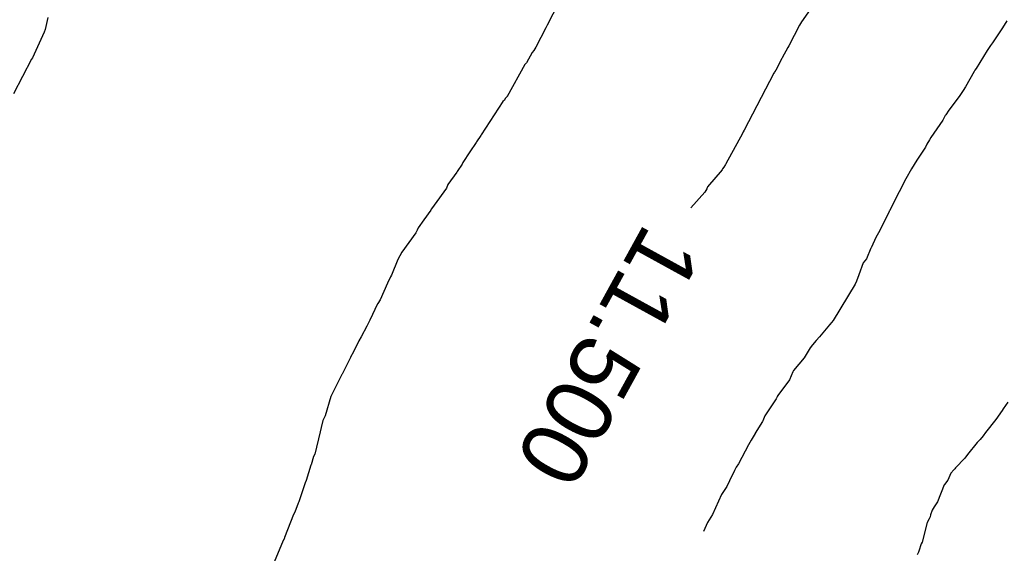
# Model space of a CAD drawing. Extents: x 158343 to 162498, y 431347 to 434500.
# Tile 115 of 248: x 159546 to 159573, y 434009 to 434023. Entities that reach past the tile are written whole.
import ezdxf

# ---------------------------------------------------------------- set-up
doc = ezdxf.new("R2010")
doc.units = 0
doc.header["$LTSCALE"] = 10
doc.header["$MEASUREMENT"] = 0
doc.layers.add('000_arcering', color=8, linetype='CONTINUOUS')
doc.layers.add('def. con-hoogtelijn (index)', color=8, linetype='CONTINUOUS')
doc.styles.add('Style-WORKING', font='WORKING.shx')

# ---------------------------------------------------------------- blocks, each defined once
blk = doc.blocks.new('bestaande hoogtelijnen')
at = {"layer": 'def. con-hoogtelijn (index)'}
for p, q in [((-107.099, -42.726), (-107.406, -43.319)), ((-107.099, -42.726), (-107.406, -43.319)), ((-107.099, -42.726), (-107.406, -43.319)), ((-100.187, -42.715), (-100.55, -43.231)), ((-100.187, -42.715), (-100.55, -43.231)), ((-120.873, -43.11), (-120.95, -43.43)), ((-120.873, -43.11), (-120.95, -43.43)), ((-100.55, -43.231), (-100.599, -43.316)), ((-100.55, -43.231), (-100.599, -43.316)), ((-95.006, -43.204), (-95.081, -43.321)), ((-95.006, -43.204), (-95.081, -43.321)), ((-95.006, -43.204), (-95.081, -43.321)), ((-120.974, -43.509), (-121.286, -44.197)), ((-120.974, -43.509), (-121.286, -44.197)), ((-120.95, -43.43), (-120.974, -43.509)), ((-120.95, -43.43), (-120.974, -43.509)), ((-107.444, -43.39), (-107.715, -43.91)), ((-107.444, -43.39), (-107.715, -43.91)), ((-107.444, -43.39), (-107.715, -43.91)), ((-107.406, -43.319), (-107.444, -43.39)), ((-107.406, -43.319), (-107.444, -43.39)), ((-107.406, -43.319), (-107.444, -43.39)), ((-100.599, -43.316), (-100.885, -43.874)), ((-100.599, -43.316), (-100.885, -43.874)), ((-95.138, -43.413), (-95.396, -43.792)), ((-95.138, -43.413), (-95.396, -43.792)), ((-95.138, -43.413), (-95.396, -43.792)), ((-95.081, -43.321), (-95.138, -43.413)), ((-95.081, -43.321), (-95.138, -43.413)), ((-95.081, -43.321), (-95.138, -43.413)), ((-95.396, -43.792), (-95.446, -43.866)), ((-95.396, -43.792), (-95.446, -43.866)), ((-95.396, -43.792), (-95.446, -43.866)), ((-107.814, -44.059), (-107.959, -44.33)), ((-107.814, -44.059), (-107.959, -44.33)), ((-107.814, -44.059), (-107.959, -44.33)), ((-107.763, -43.998), (-107.814, -44.059)), ((-107.763, -43.998), (-107.814, -44.059)), ((-107.763, -43.998), (-107.814, -44.059)), ((-107.715, -43.91), (-107.763, -43.998)), ((-107.715, -43.91), (-107.763, -43.998)), ((-107.715, -43.91), (-107.763, -43.998)), ((-100.914, -43.916), (-101.069, -44.202)), ((-100.914, -43.916), (-101.069, -44.202)), ((-100.885, -43.874), (-100.914, -43.916)), ((-100.885, -43.874), (-100.914, -43.916)), ((-95.536, -43.998), (-95.835, -44.485)), ((-95.536, -43.998), (-95.835, -44.485)), ((-95.536, -43.998), (-95.835, -44.485)), ((-95.482, -43.92), (-95.536, -43.998)), ((-95.482, -43.92), (-95.536, -43.998)), ((-95.482, -43.92), (-95.536, -43.998)), ((-95.446, -43.866), (-95.482, -43.92)), ((-95.446, -43.866), (-95.482, -43.92)), ((-95.446, -43.866), (-95.482, -43.92)), ((-121.314, -44.236), (-121.803, -45.17)), ((-121.314, -44.236), (-121.803, -45.17)), ((-121.286, -44.197), (-121.314, -44.236)), ((-121.286, -44.197), (-121.314, -44.236)), ((-107.959, -44.33), (-108.004, -44.381)), ((-107.959, -44.33), (-108.004, -44.381)), ((-107.959, -44.33), (-108.004, -44.381)), ((-101.075, -44.213), (-101.241, -44.535)), ((-101.075, -44.213), (-101.241, -44.535)), ((-101.069, -44.202), (-101.075, -44.213)), ((-101.069, -44.202), (-101.075, -44.213)), ((-108.004, -44.381), (-108.488, -45.242)), ((-108.004, -44.381), (-108.488, -45.242)), ((-108.004, -44.381), (-108.488, -45.242)), ((-101.289, -44.613), (-102.091, -46.148)), ((-101.289, -44.613), (-102.091, -46.148)), ((-101.276, -44.589), (-101.289, -44.613)), ((-101.276, -44.589), (-101.289, -44.613)), ((-101.263, -44.568), (-101.276, -44.589)), ((-101.263, -44.568), (-101.276, -44.589)), ((-101.241, -44.535), (-101.263, -44.568)), ((-101.241, -44.535), (-101.263, -44.568)), ((-95.89, -44.567), (-96.119, -44.984)), ((-95.89, -44.567), (-96.119, -44.984)), ((-95.89, -44.567), (-96.119, -44.984)), ((-95.867, -44.534), (-95.89, -44.567)), ((-95.867, -44.534), (-95.89, -44.567)), ((-95.867, -44.534), (-95.89, -44.567)), ((-95.835, -44.485), (-95.867, -44.534)), ((-95.835, -44.485), (-95.867, -44.534)), ((-95.835, -44.485), (-95.867, -44.534)), ((-96.183, -45.079), (-96.238, -45.164)), ((-96.183, -45.079), (-96.238, -45.164)), ((-96.183, -45.079), (-96.238, -45.164)), ((-96.119, -44.984), (-96.183, -45.079)), ((-96.119, -44.984), (-96.183, -45.079)), ((-96.119, -44.984), (-96.183, -45.079)), ((-108.599, -45.381), (-109.185, -46.281)), ((-108.599, -45.381), (-109.185, -46.281)), ((-108.599, -45.381), (-109.185, -46.281)), ((-108.559, -45.337), (-108.599, -45.381)), ((-108.559, -45.337), (-108.599, -45.381)), ((-108.559, -45.337), (-108.599, -45.381)), ((-108.55, -45.323), (-108.559, -45.337)), ((-108.55, -45.323), (-108.559, -45.337)), ((-108.55, -45.323), (-108.559, -45.337)), ((-108.536, -45.298), (-108.55, -45.323)), ((-108.536, -45.298), (-108.55, -45.323)), ((-108.536, -45.298), (-108.55, -45.323)), ((-108.492, -45.247), (-108.536, -45.298)), ((-108.492, -45.247), (-108.536, -45.298)), ((-108.492, -45.247), (-108.536, -45.298)), ((-108.49, -45.244), (-108.492, -45.247)), ((-108.49, -45.244), (-108.492, -45.247)), ((-108.49, -45.244), (-108.492, -45.247)), ((-108.488, -45.242), (-108.49, -45.244)), ((-108.488, -45.242), (-108.49, -45.244)), ((-108.488, -45.242), (-108.49, -45.244)), ((-96.274, -45.219), (-96.561, -45.598)), ((-96.274, -45.219), (-96.561, -45.598)), ((-96.274, -45.219), (-96.561, -45.598)), ((-96.238, -45.164), (-96.274, -45.219)), ((-96.238, -45.164), (-96.274, -45.219)), ((-96.238, -45.164), (-96.274, -45.219)), ((-96.574, -45.614), (-96.657, -45.733)), ((-96.574, -45.614), (-96.657, -45.733)), ((-96.574, -45.614), (-96.657, -45.733)), ((-96.561, -45.598), (-96.574, -45.614)), ((-96.561, -45.598), (-96.574, -45.614)), ((-96.561, -45.598), (-96.574, -45.614)), ((-96.735, -45.881), (-97.055, -46.347)), ((-96.735, -45.881), (-97.055, -46.347)), ((-96.735, -45.881), (-97.055, -46.347)), ((-96.669, -45.753), (-96.735, -45.881)), ((-96.669, -45.753), (-96.735, -45.881)), ((-96.669, -45.753), (-96.735, -45.881)), ((-96.657, -45.733), (-96.669, -45.753)), ((-96.657, -45.733), (-96.669, -45.753)), ((-96.657, -45.733), (-96.669, -45.753)), ((-102.116, -46.197), (-102.139, -46.243)), ((-102.116, -46.197), (-102.139, -46.243)), ((-102.115, -46.195), (-102.116, -46.196)), ((-102.115, -46.195), (-102.116, -46.196)), ((-102.116, -46.196), (-102.116, -46.197)), ((-102.116, -46.196), (-102.116, -46.197)), ((-102.091, -46.148), (-102.115, -46.195)), ((-102.091, -46.148), (-102.115, -46.195)), ((-102.115, -46.195), (-102.115, -46.195)), ((-102.115, -46.195), (-102.115, -46.195)), ((-109.308, -46.465), (-109.318, -46.485)), ((-109.308, -46.465), (-109.318, -46.485)), ((-109.308, -46.465), (-109.318, -46.485)), ((-109.191, -46.291), (-109.308, -46.465)), ((-109.191, -46.291), (-109.308, -46.465)), ((-109.191, -46.291), (-109.308, -46.465)), ((-109.185, -46.281), (-109.191, -46.291)), ((-109.185, -46.281), (-109.191, -46.291)), ((-109.185, -46.281), (-109.191, -46.291)), ((-102.139, -46.243), (-102.587, -47.056)), ((-102.139, -46.243), (-102.587, -47.056)), ((-97.091, -46.413), (-97.165, -46.533)), ((-97.091, -46.413), (-97.165, -46.533)), ((-97.091, -46.413), (-97.165, -46.533)), ((-97.055, -46.347), (-97.091, -46.413)), ((-97.055, -46.347), (-97.091, -46.413)), ((-97.055, -46.347), (-97.091, -46.413)), ((-109.492, -46.737), (-109.684, -47.02)), ((-109.492, -46.737), (-109.684, -47.02)), ((-109.492, -46.737), (-109.684, -47.02)), ((-109.318, -46.485), (-109.492, -46.737)), ((-109.318, -46.485), (-109.492, -46.737)), ((-109.318, -46.485), (-109.492, -46.737)), ((-97.203, -46.607), (-97.439, -46.963)), ((-97.203, -46.607), (-97.439, -46.963)), ((-97.203, -46.607), (-97.439, -46.963)), ((-97.165, -46.533), (-97.203, -46.607)), ((-97.165, -46.533), (-97.203, -46.607)), ((-97.165, -46.533), (-97.203, -46.607)), ((-97.439, -46.963), (-97.58, -47.198)), ((-97.439, -46.963), (-97.58, -47.198)), ((-97.439, -46.963), (-97.58, -47.198)), ((-109.836, -47.262), (-109.845, -47.281)), ((-109.836, -47.262), (-109.845, -47.281)), ((-109.836, -47.262), (-109.845, -47.281)), ((-109.703, -47.07), (-109.836, -47.262)), ((-109.703, -47.07), (-109.836, -47.262)), ((-109.703, -47.07), (-109.836, -47.262)), ((-109.684, -47.02), (-109.703, -47.07)), ((-109.684, -47.02), (-109.703, -47.07)), ((-109.684, -47.02), (-109.703, -47.07)), ((-102.684, -47.222), (-103.08, -47.679)), ((-102.684, -47.222), (-103.08, -47.679)), ((-102.674, -47.196), (-102.684, -47.222)), ((-102.674, -47.196), (-102.684, -47.222)), ((-102.642, -47.151), (-102.674, -47.196)), ((-102.642, -47.151), (-102.674, -47.196)), ((-102.598, -47.08), (-102.642, -47.151)), ((-102.598, -47.08), (-102.642, -47.151)), ((-102.587, -47.056), (-102.598, -47.08)), ((-102.587, -47.056), (-102.598, -47.08)), ((-97.58, -47.198), (-97.728, -47.46)), ((-97.58, -47.198), (-97.728, -47.46)), ((-97.58, -47.198), (-97.728, -47.46)), ((-109.845, -47.281), (-110.083, -47.618)), ((-109.845, -47.281), (-110.083, -47.618)), ((-109.845, -47.281), (-110.083, -47.618)), ((-97.728, -47.46), (-97.913, -47.814)), ((-97.728, -47.46), (-97.913, -47.814)), ((-97.728, -47.46), (-97.913, -47.814)), ((-110.121, -47.718), (-110.458, -48.173)), ((-110.121, -47.718), (-110.458, -48.173)), ((-110.121, -47.718), (-110.458, -48.173)), ((-110.083, -47.618), (-110.121, -47.718)), ((-110.083, -47.618), (-110.121, -47.718)), ((-110.083, -47.618), (-110.121, -47.718)), ((-103.1, -47.731), (-103.154, -47.82)), ((-103.1, -47.731), (-103.154, -47.82)), ((-103.097, -47.724), (-103.1, -47.731)), ((-103.097, -47.724), (-103.1, -47.731)), ((-103.091, -47.708), (-103.097, -47.724)), ((-103.091, -47.708), (-103.097, -47.724)), ((-103.08, -47.679), (-103.091, -47.708)), ((-103.08, -47.679), (-103.091, -47.708)), ((-103.154, -47.82), (-103.535, -48.251)), ((-103.154, -47.82), (-103.535, -48.251)), ((-97.913, -47.814), (-98.174, -48.329)), ((-97.913, -47.814), (-98.174, -48.329)), ((-97.913, -47.814), (-98.174, -48.329)), ((-110.545, -48.306), (-110.735, -48.573)), ((-110.545, -48.306), (-110.735, -48.573)), ((-110.545, -48.306), (-110.735, -48.573)), ((-110.535, -48.281), (-110.545, -48.306)), ((-110.535, -48.281), (-110.545, -48.306)), ((-110.535, -48.281), (-110.545, -48.306)), ((-110.502, -48.237), (-110.535, -48.281)), ((-110.502, -48.237), (-110.535, -48.281)), ((-110.502, -48.237), (-110.535, -48.281)), ((-110.458, -48.173), (-110.502, -48.237)), ((-110.458, -48.173), (-110.502, -48.237)), ((-110.458, -48.173), (-110.502, -48.237)), ((-98.178, -48.335), (-98.18, -48.338)), ((-98.178, -48.335), (-98.18, -48.338)), ((-98.178, -48.335), (-98.18, -48.338)), ((-98.174, -48.329), (-98.178, -48.335)), ((-98.174, -48.329), (-98.178, -48.335)), ((-98.174, -48.329), (-98.178, -48.335)), ((-110.735, -48.573), (-110.886, -48.788)), ((-110.735, -48.573), (-110.886, -48.788)), ((-110.735, -48.573), (-110.886, -48.788)), ((-98.184, -48.348), (-98.436, -48.863)), ((-98.184, -48.348), (-98.436, -48.863)), ((-98.184, -48.348), (-98.436, -48.863)), ((-98.18, -48.338), (-98.184, -48.348)), ((-98.18, -48.338), (-98.184, -48.348)), ((-98.18, -48.338), (-98.184, -48.348)), ((-110.91, -48.849), (-110.952, -48.921)), ((-110.91, -48.849), (-110.952, -48.921)), ((-110.91, -48.849), (-110.952, -48.921)), ((-110.886, -48.788), (-110.91, -48.849)), ((-110.886, -48.788), (-110.91, -48.849)), ((-110.886, -48.788), (-110.91, -48.849)), ((-98.436, -48.863), (-98.539, -49.05)), ((-98.436, -48.863), (-98.539, -49.05)), ((-98.436, -48.863), (-98.539, -49.05)), ((-110.952, -48.921), (-111.33, -49.443)), ((-110.952, -48.921), (-111.33, -49.443)), ((-110.952, -48.921), (-111.33, -49.443)), ((-98.539, -49.05), (-98.655, -49.312)), ((-98.539, -49.05), (-98.655, -49.312)), ((-98.539, -49.05), (-98.655, -49.312)), ((-98.673, -49.338), (-98.792, -49.627)), ((-98.673, -49.338), (-98.792, -49.627)), ((-98.673, -49.338), (-98.792, -49.627)), ((-98.666, -49.328), (-98.673, -49.338)), ((-98.666, -49.328), (-98.673, -49.338)), ((-98.666, -49.328), (-98.673, -49.338)), ((-98.655, -49.312), (-98.666, -49.328)), ((-98.655, -49.312), (-98.666, -49.328)), ((-98.655, -49.312), (-98.666, -49.328)), ((-111.434, -49.643), (-111.608, -50.065)), ((-111.434, -49.643), (-111.608, -50.065)), ((-111.434, -49.643), (-111.608, -50.065)), ((-111.33, -49.443), (-111.434, -49.643)), ((-111.33, -49.443), (-111.434, -49.643)), ((-111.33, -49.443), (-111.434, -49.643)), ((-98.792, -49.627), (-98.883, -49.733)), ((-98.792, -49.627), (-98.883, -49.733)), ((-98.792, -49.627), (-98.883, -49.733)), ((-98.883, -49.733), (-99, -50.057)), ((-98.883, -49.733), (-99, -50.057)), ((-98.883, -49.733), (-99, -50.057)), ((-111.634, -50.108), (-111.714, -50.281)), ((-111.634, -50.108), (-111.714, -50.281)), ((-111.634, -50.108), (-111.714, -50.281)), ((-111.608, -50.065), (-111.634, -50.108)), ((-111.608, -50.065), (-111.634, -50.108)), ((-111.608, -50.065), (-111.634, -50.108)), ((-99, -50.057), (-99.066, -50.23)), ((-99, -50.057), (-99.066, -50.23)), ((-99, -50.057), (-99.066, -50.23)), ((-111.714, -50.281), (-111.913, -50.729)), ((-111.714, -50.281), (-111.913, -50.729)), ((-111.714, -50.281), (-111.913, -50.729)), ((-99.097, -50.305), (-99.688, -51.285)), ((-99.097, -50.305), (-99.688, -51.285)), ((-99.097, -50.305), (-99.688, -51.285)), ((-99.066, -50.23), (-99.097, -50.305)), ((-99.066, -50.23), (-99.097, -50.305)), ((-99.066, -50.23), (-99.097, -50.305)), ((-111.982, -50.839), (-112.191, -51.281)), ((-111.982, -50.839), (-112.191, -51.281)), ((-111.982, -50.839), (-112.191, -51.281)), ((-111.977, -50.829), (-111.982, -50.839)), ((-111.977, -50.829), (-111.982, -50.839)), ((-111.977, -50.829), (-111.982, -50.839)), ((-111.913, -50.729), (-111.977, -50.829)), ((-111.913, -50.729), (-111.977, -50.829)), ((-111.913, -50.729), (-111.977, -50.829)), ((-112.268, -51.438), (-112.424, -51.733)), ((-112.268, -51.438), (-112.424, -51.733)), ((-112.268, -51.438), (-112.424, -51.733)), ((-112.191, -51.281), (-112.268, -51.438)), ((-112.191, -51.281), (-112.268, -51.438)), ((-112.191, -51.281), (-112.268, -51.438)), ((-99.794, -51.404), (-100.063, -51.733)), ((-99.794, -51.404), (-100.063, -51.733)), ((-99.794, -51.404), (-100.063, -51.733)), ((-99.789, -51.399), (-99.794, -51.404)), ((-99.789, -51.399), (-99.794, -51.404)), ((-99.789, -51.399), (-99.794, -51.404)), ((-99.785, -51.394), (-99.789, -51.399)), ((-99.785, -51.394), (-99.789, -51.399)), ((-99.785, -51.394), (-99.789, -51.399)), ((-99.688, -51.285), (-99.785, -51.394)), ((-99.688, -51.285), (-99.785, -51.394)), ((-99.688, -51.285), (-99.785, -51.394)), ((-112.424, -51.733), (-112.487, -51.833)), ((-112.424, -51.733), (-112.487, -51.833)), ((-112.424, -51.733), (-112.487, -51.833)), ((-100.063, -51.733), (-100.152, -51.832)), ((-100.063, -51.733), (-100.152, -51.832)), ((-100.063, -51.733), (-100.152, -51.832)), ((-112.487, -51.833), (-112.633, -52.136)), ((-112.487, -51.833), (-112.633, -52.136)), ((-112.487, -51.833), (-112.633, -52.136)), ((-100.316, -52.03), (-100.478, -52.297)), ((-100.316, -52.03), (-100.478, -52.297)), ((-100.316, -52.03), (-100.478, -52.297)), ((-100.246, -51.942), (-100.316, -52.03)), ((-100.246, -51.942), (-100.316, -52.03)), ((-100.246, -51.942), (-100.316, -52.03)), ((-100.152, -51.832), (-100.246, -51.942)), ((-100.152, -51.832), (-100.246, -51.942)), ((-100.152, -51.832), (-100.246, -51.942)), ((-112.71, -52.284), (-112.94, -52.735)), ((-112.71, -52.284), (-112.94, -52.735)), ((-112.71, -52.284), (-112.94, -52.735)), ((-112.709, -52.281), (-112.71, -52.284)), ((-112.709, -52.281), (-112.71, -52.284)), ((-112.709, -52.281), (-112.71, -52.284)), ((-112.633, -52.136), (-112.709, -52.281)), ((-112.633, -52.136), (-112.709, -52.281)), ((-112.633, -52.136), (-112.709, -52.281)), ((-100.478, -52.297), (-100.766, -52.635)), ((-100.478, -52.297), (-100.766, -52.635)), ((-100.478, -52.297), (-100.766, -52.635)), ((-112.943, -52.741), (-113.241, -53.341)), ((-112.943, -52.741), (-113.241, -53.341)), ((-112.943, -52.741), (-113.241, -53.341)), ((-112.94, -52.735), (-112.943, -52.741)), ((-112.94, -52.735), (-112.943, -52.741)), ((-112.94, -52.735), (-112.943, -52.741)), ((-100.784, -52.677), (-100.866, -52.892)), ((-100.784, -52.677), (-100.866, -52.892)), ((-100.784, -52.677), (-100.866, -52.892)), ((-100.766, -52.635), (-100.784, -52.677)), ((-100.766, -52.635), (-100.784, -52.677)), ((-100.766, -52.635), (-100.784, -52.677)), ((-100.866, -52.892), (-101.18, -53.314)), ((-100.866, -52.892), (-101.18, -53.314)), ((-100.866, -52.892), (-101.18, -53.314)), ((-113.241, -53.341), (-113.392, -53.857)), ((-113.241, -53.341), (-113.392, -53.857)), ((-113.241, -53.341), (-113.392, -53.857)), ((-101.204, -53.347), (-101.226, -53.399)), ((-101.204, -53.347), (-101.226, -53.399)), ((-101.204, -53.347), (-101.226, -53.399)), ((-101.201, -53.342), (-101.204, -53.347)), ((-101.201, -53.342), (-101.204, -53.347)), ((-101.201, -53.342), (-101.204, -53.347)), ((-101.199, -53.338), (-101.201, -53.342)), ((-101.199, -53.338), (-101.201, -53.342)), ((-101.199, -53.338), (-101.201, -53.342)), ((-101.18, -53.314), (-101.199, -53.338)), ((-101.18, -53.314), (-101.199, -53.338)), ((-101.18, -53.314), (-101.199, -53.338)), ((-101.226, -53.399), (-101.539, -53.863)), ((-101.226, -53.399), (-101.539, -53.863)), ((-101.226, -53.399), (-101.539, -53.863)), ((-94.978, -53.49), (-95.105, -53.668)), ((-94.978, -53.49), (-95.105, -53.668)), ((-113.392, -53.857), (-113.454, -53.987)), ((-113.392, -53.857), (-113.454, -53.987)), ((-113.392, -53.857), (-113.454, -53.987)), ((-101.539, -53.863), (-101.591, -53.994)), ((-101.539, -53.863), (-101.591, -53.994)), ((-101.539, -53.863), (-101.591, -53.994)), ((-95.131, -53.715), (-95.304, -53.964)), ((-95.131, -53.715), (-95.304, -53.964)), ((-95.105, -53.668), (-95.131, -53.715)), ((-95.105, -53.668), (-95.131, -53.715)), ((-113.498, -54.176), (-113.529, -54.294)), ((-113.498, -54.176), (-113.529, -54.294)), ((-113.498, -54.176), (-113.529, -54.294)), ((-113.454, -53.987), (-113.498, -54.176)), ((-113.454, -53.987), (-113.498, -54.176)), ((-113.454, -53.987), (-113.498, -54.176)), ((-101.6, -54.016), (-101.792, -54.329)), ((-101.6, -54.016), (-101.792, -54.329)), ((-101.6, -54.016), (-101.792, -54.329)), ((-101.591, -53.994), (-101.6, -54.016)), ((-101.591, -53.994), (-101.6, -54.016)), ((-101.591, -53.994), (-101.6, -54.016)), ((-95.304, -53.964), (-95.585, -54.315)), ((-95.304, -53.964), (-95.585, -54.315)), ((-113.529, -54.294), (-113.677, -54.896)), ((-113.529, -54.294), (-113.677, -54.896)), ((-113.529, -54.294), (-113.677, -54.896)), ((-101.797, -54.338), (-101.899, -54.517)), ((-101.797, -54.338), (-101.899, -54.517)), ((-101.797, -54.338), (-101.899, -54.517)), ((-101.792, -54.329), (-101.797, -54.338)), ((-101.792, -54.329), (-101.797, -54.338)), ((-101.792, -54.329), (-101.797, -54.338)), ((-95.647, -54.399), (-95.731, -54.501)), ((-95.647, -54.399), (-95.731, -54.501)), ((-95.585, -54.315), (-95.647, -54.399)), ((-95.585, -54.315), (-95.647, -54.399)), ((-101.976, -54.641), (-102.154, -54.982)), ((-101.976, -54.641), (-102.154, -54.982)), ((-101.976, -54.641), (-102.154, -54.982)), ((-101.899, -54.517), (-101.976, -54.641)), ((-101.899, -54.517), (-101.976, -54.641)), ((-101.899, -54.517), (-101.976, -54.641)), ((-95.805, -54.577), (-96.065, -54.908)), ((-95.805, -54.577), (-96.065, -54.908)), ((-95.731, -54.501), (-95.805, -54.577)), ((-95.731, -54.501), (-95.805, -54.577)), ((-113.708, -54.959), (-113.77, -55.181)), ((-113.708, -54.959), (-113.77, -55.181)), ((-113.708, -54.959), (-113.77, -55.181)), ((-113.677, -54.896), (-113.708, -54.959)), ((-113.677, -54.896), (-113.708, -54.959)), ((-113.677, -54.896), (-113.708, -54.959)), ((-96.065, -54.908), (-96.142, -55.001)), ((-96.065, -54.908), (-96.142, -55.001)), ((-113.777, -55.195), (-113.905, -55.608)), ((-113.777, -55.195), (-113.905, -55.608)), ((-113.777, -55.195), (-113.905, -55.608)), ((-113.77, -55.181), (-113.777, -55.195)), ((-113.77, -55.181), (-113.777, -55.195)), ((-113.77, -55.181), (-113.777, -55.195)), ((-102.249, -55.153), (-102.305, -55.244)), ((-102.249, -55.153), (-102.305, -55.244)), ((-102.249, -55.153), (-102.305, -55.244)), ((-102.154, -54.982), (-102.249, -55.153)), ((-102.154, -54.982), (-102.249, -55.153)), ((-102.154, -54.982), (-102.249, -55.153)), ((-96.142, -55.001), (-96.389, -55.262)), ((-96.142, -55.001), (-96.389, -55.262)), ((-102.354, -55.338), (-102.486, -55.614)), ((-102.354, -55.338), (-102.486, -55.614)), ((-102.354, -55.338), (-102.486, -55.614)), ((-102.305, -55.244), (-102.354, -55.338)), ((-102.305, -55.244), (-102.354, -55.338)), ((-102.305, -55.244), (-102.354, -55.338)), ((-96.515, -55.41), (-96.601, -55.594)), ((-96.515, -55.41), (-96.601, -55.594)), ((-96.434, -55.315), (-96.515, -55.41)), ((-96.434, -55.315), (-96.515, -55.41)), ((-96.414, -55.29), (-96.434, -55.315)), ((-96.414, -55.29), (-96.434, -55.315)), ((-96.389, -55.262), (-96.414, -55.29)), ((-96.389, -55.262), (-96.414, -55.29)), ((-113.965, -55.751), (-114.104, -56.181)), ((-113.965, -55.751), (-114.104, -56.181)), ((-113.965, -55.751), (-114.104, -56.181)), ((-113.951, -55.722), (-113.965, -55.751)), ((-113.951, -55.722), (-113.965, -55.751)), ((-113.951, -55.722), (-113.965, -55.751)), ((-113.934, -55.666), (-113.951, -55.722)), ((-113.934, -55.666), (-113.951, -55.722)), ((-113.934, -55.666), (-113.951, -55.722)), ((-113.905, -55.608), (-113.934, -55.666)), ((-113.905, -55.608), (-113.934, -55.666)), ((-113.905, -55.608), (-113.934, -55.666)), ((-102.563, -55.771), (-102.7, -55.986)), ((-102.563, -55.771), (-102.7, -55.986)), ((-102.563, -55.771), (-102.7, -55.986)), ((-102.486, -55.614), (-102.563, -55.771)), ((-102.486, -55.614), (-102.563, -55.771)), ((-102.486, -55.614), (-102.563, -55.771)), ((-96.697, -55.723), (-96.881, -56.186)), ((-96.697, -55.723), (-96.881, -56.186)), ((-96.69, -55.714), (-96.697, -55.723)), ((-96.69, -55.714), (-96.697, -55.723)), ((-96.601, -55.594), (-96.69, -55.714)), ((-96.601, -55.594), (-96.69, -55.714)), ((-102.7, -55.986), (-102.946, -56.525)), ((-102.7, -55.986), (-102.946, -56.525)), ((-102.7, -55.986), (-102.946, -56.525)), ((-114.124, -56.219), (-114.213, -56.461)), ((-114.124, -56.219), (-114.213, -56.461)), ((-114.124, -56.219), (-114.213, -56.461)), ((-114.104, -56.181), (-114.124, -56.219)), ((-114.104, -56.181), (-114.124, -56.219)), ((-114.104, -56.181), (-114.124, -56.219)), ((-96.881, -56.186), (-96.969, -56.317)), ((-96.881, -56.186), (-96.969, -56.317)), ((-114.247, -56.523), (-114.489, -57.149)), ((-114.247, -56.523), (-114.489, -57.149)), ((-114.247, -56.523), (-114.489, -57.149)), ((-114.213, -56.461), (-114.247, -56.523)), ((-114.213, -56.461), (-114.247, -56.523)), ((-114.213, -56.461), (-114.247, -56.523)), ((-102.946, -56.525), (-103.082, -56.739)), ((-102.946, -56.525), (-103.082, -56.739)), ((-102.946, -56.525), (-103.082, -56.739)), ((-97.062, -56.537), (-97.078, -56.591)), ((-97.062, -56.537), (-97.078, -56.591)), ((-97.024, -56.406), (-97.062, -56.537)), ((-97.024, -56.406), (-97.062, -56.537)), ((-96.969, -56.317), (-97.024, -56.406)), ((-96.969, -56.317), (-97.024, -56.406)), ((-103.082, -56.739), (-103.185, -56.985)), ((-103.082, -56.739), (-103.185, -56.985)), ((-103.082, -56.739), (-103.185, -56.985)), ((-97.157, -56.738), (-97.294, -57.271)), ((-97.157, -56.738), (-97.294, -57.271)), ((-97.106, -56.641), (-97.157, -56.738)), ((-97.106, -56.641), (-97.157, -56.738)), ((-97.078, -56.591), (-97.106, -56.641)), ((-97.078, -56.591), (-97.106, -56.641)), ((-114.544, -57.274), (-114.801, -57.872)), ((-114.544, -57.274), (-114.801, -57.872)), ((-114.544, -57.274), (-114.801, -57.872)), ((-114.514, -57.21), (-114.544, -57.274)), ((-114.514, -57.21), (-114.544, -57.274)), ((-114.514, -57.21), (-114.544, -57.274)), ((-114.504, -57.188), (-114.514, -57.21)), ((-114.504, -57.188), (-114.514, -57.21)), ((-114.504, -57.188), (-114.514, -57.21)), ((-114.501, -57.179), (-114.504, -57.188)), ((-114.501, -57.179), (-114.504, -57.188)), ((-114.501, -57.179), (-114.504, -57.188)), ((-114.492, -57.155), (-114.501, -57.179)), ((-114.492, -57.155), (-114.501, -57.179)), ((-114.492, -57.155), (-114.501, -57.179)), ((-114.489, -57.149), (-114.492, -57.155)), ((-114.489, -57.149), (-114.492, -57.155)), ((-114.489, -57.149), (-114.492, -57.155)), ((-97.321, -57.319), (-97.379, -57.51)), ((-97.321, -57.319), (-97.379, -57.51)), ((-97.294, -57.271), (-97.321, -57.319)), ((-97.294, -57.271), (-97.321, -57.319)), ((-97.393, -57.537), (-97.43, -57.615)), ((-97.393, -57.537), (-97.43, -57.615)), ((-97.379, -57.51), (-97.393, -57.537)), ((-97.379, -57.51), (-97.393, -57.537))]:
    blk.add_line(p, q, dxfattribs=at)
at = {"layer": 'def. con-hoogtelijn (index)', "style": 'Style-WORKING'}
blk.add_text('11.500', height=1.8, rotation=241.1882, dxfattribs=at).set_placement((-104.758, -48.605))
blk.add_text('11.500', height=1.8, rotation=241.1882, dxfattribs=at).set_placement((-104.758, -48.605))

msp = doc.modelspace()

# ---------------------------------------------------------------- block references
at = {"layer": '000_arcering'}
msp.add_blockref('bestaande hoogtelijnen', (159667.804, 434066.432), dxfattribs=at)

doc.saveas('drawing.dxf')
